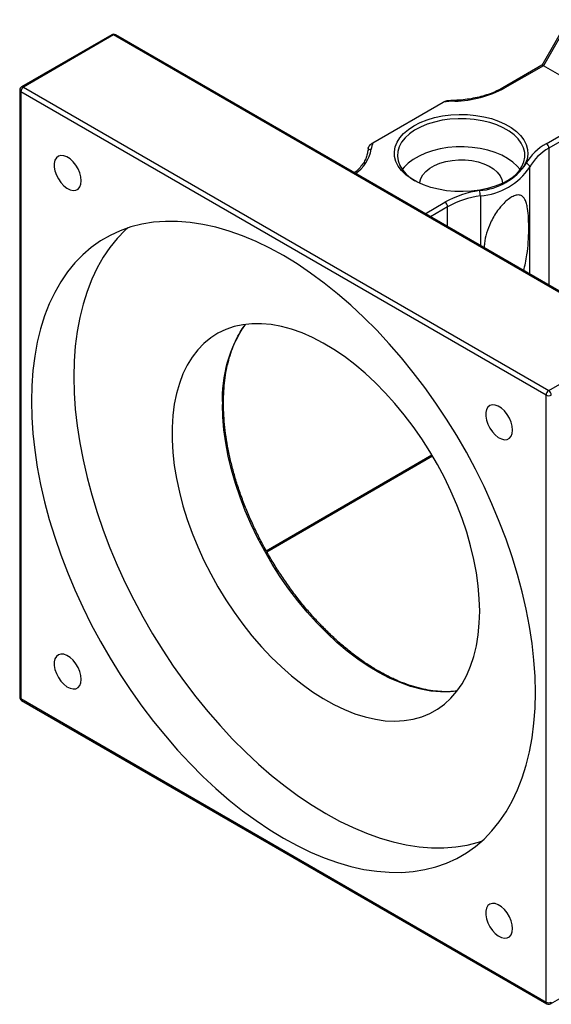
# Model space of a CAD drawing. Header units: millimetres. Extents: x 55 to 273, y 20 to 196.
# Tile 9 of 10: x 207 to 230, y 119 to 162. Entities that reach past the tile are written whole.
import ezdxf

# ---------------------------------------------------------------- set-up
doc = ezdxf.new("R2010")
doc.units = ezdxf.units.MM

msp = doc.modelspace()

# ---------------------------------------------------------------- linework, layer by layer
at = {"color": 7, "linetype": 'Continuous', "lineweight": 25}
for p, q in [((231.1487, 162.2833), (229.9932, 160.2819)), ((231.2449, 162.3091), (230.0664, 160.2678)), ((210.8912, 161.6385), (206.8842, 159.3254)), ((210.9745, 161.6303), (206.9676, 159.3171)), ((234.309, 148.1595), (210.9745, 161.6303)), ((234.3924, 148.1678), (211.0578, 161.6385)), ((229.9974, 160.2843), (228.2717, 159.2881)), ((230.0664, 160.2678), (228.355, 159.2799)), ((233.1305, 158.4989), (230.0664, 160.2678)), ((206.8009, 159.181), (206.8009, 132.2352)), ((230.1842, 145.6423), (206.8497, 159.113)), ((206.8497, 159.113), (206.8497, 132.1671)), ((206.9676, 159.3171), (230.3021, 145.8464)), ((222.4925, 156.848), (225.6195, 158.6531)), ((230.1966, 156.8052), (233.1305, 158.4989)), ((233.2972, 158.323), (230.3145, 156.6011)), ((222.2929, 156.6241), (222.2577, 156.4382)), ((230.3021, 145.8464), (234.309, 148.1595)), ((230.1842, 118.6964), (230.1842, 145.6423)), ((217.7773, 138.6921), (225.1426, 142.944)), ((206.8497, 132.1671), (230.1842, 118.6964)), ((206.8842, 132.0908), (230.2188, 118.6201)), ((230.3854, 118.6201), (234.2745, 120.8652))]:
    msp.add_line(p, q, dxfattribs=at)
at = {"color": 8, "linetype": 'Continuous', "lineweight": 25}
for p, q in [((230.3145, 156.6011), (230.3145, 150.5219)), ((229.462, 151.014), (229.462, 155.7601)), ((227.2682, 154.4936), (227.2682, 152.2805)), ((224.8134, 153.6976), (225.6935, 154.2057)), ((225.8114, 154.0015), (225.0492, 153.5615)), ((225.8114, 153.1215), (225.8114, 154.0015)), ((217.7541, 138.7351), (225.1176, 142.986))]:
    msp.add_line(p, q, dxfattribs=at)
at = {"color": 7, "linetype": 'Continuous', "lineweight": 25, "flags": 128}
for points in [[(224.3153, 157.6009), (224.5947, 157.7431), (224.9028, 157.864), (225.2348, 157.9616), (225.5853, 158.0345), (225.9489, 158.0814), (226.3198, 158.1017), (226.6922, 158.0949), (227.0602, 158.0613), (227.4179, 158.0013), (227.7598, 157.9158), (228.0805, 157.8064), (228.3749, 157.6745), (228.6383, 157.5225), (228.8667, 157.3525), (229.0563, 157.1674), (229.2043, 156.97), (229.3082, 156.7635), (229.3665, 156.5511), (229.3782, 156.3361), (229.3431, 156.122), (229.2619, 155.9121), (229.1357, 155.7097), (228.9665, 155.5181), (228.7571, 155.3402), (228.5108, 155.1789), (228.2313, 155.0366), (227.9232, 154.9158), (227.5912, 154.8181), (227.2407, 154.7453), (226.8771, 154.6983), (226.5062, 154.6781), (226.1338, 154.6849), (225.7658, 154.7185), (225.4081, 154.7785), (225.0662, 154.8639), (224.7455, 154.9734), (224.4511, 155.1052), (224.1877, 155.2573), (223.9593, 155.4272), (223.7697, 155.6124), (223.6217, 155.8098), (223.5178, 156.0163), (223.4595, 156.2287), (223.4478, 156.4437), (223.4829, 156.6578), (223.5641, 156.8677), (223.6903, 157.07), (223.8595, 157.2617), (224.0689, 157.4396), (224.3153, 157.6009)], [(228.4629, 155.1518), (228.5996, 155.2408), (228.8121, 155.4108), (228.9851, 155.595), (229.116, 155.7905), (229.2024, 155.9941), (229.2431, 156.2024), (229.2372, 156.412), (229.185, 156.6194), (229.0873, 156.8212), (228.9457, 157.0142), (228.7625, 157.1952), (228.5407, 157.3611), (228.284, 157.5093), (227.9965, 157.6373), (227.6831, 157.7431), (227.3488, 157.8249), (226.9991, 157.8813), (226.6398, 157.9114), (226.2768, 157.9148), (225.916, 157.8913), (225.5634, 157.8414), (225.2247, 157.7659), (224.9056, 157.666), (224.6112, 157.5433), (224.3463, 157.3999), (224.1155, 157.2382), (223.9223, 157.0607), (223.77, 156.8704), (223.6612, 156.6705), (223.5975, 156.4641), (223.58, 156.2548), (223.6091, 156.0459), (223.6842, 155.8408), (223.8041, 155.643), (223.9669, 155.4556), (224.1698, 155.2818), (224.3631, 155.1518)], [(229.0306, 155.655), (228.9037, 155.8087), (228.7105, 155.9861), (228.4797, 156.1479), (228.2148, 156.2913), (227.9204, 156.4139), (227.6013, 156.5138), (227.2626, 156.5894), (226.91, 156.6393), (226.5492, 156.6627), (226.1862, 156.6594), (225.8269, 156.6292), (225.4772, 156.5728), (225.1429, 156.4911), (224.8295, 156.3853), (224.542, 156.2573), (224.2853, 156.1091), (224.0635, 155.9431), (223.8803, 155.7622), (223.7954, 155.655)], [(209.5347, 155.1565), (209.5185, 155.326), (209.4708, 155.5049), (209.3941, 155.6839), (209.2926, 155.853), (209.1717, 156.0034), (209.038, 156.1268), (208.8987, 156.2166), (208.7613, 156.2679), (208.6331, 156.2781), (208.5212, 156.2465), (208.4315, 156.1748), (208.3688, 156.067), (208.3367, 155.9287), (208.3367, 155.7676), (208.3688, 155.5922), (208.4315, 155.412), (208.5212, 155.2368), (208.6331, 155.0759), (208.7613, 154.9381), (208.8987, 154.8308), (209.038, 154.7598), (209.1717, 154.7288), (209.2926, 154.7396), (209.3941, 154.7916), (209.4708, 154.882), (209.5185, 155.0058), (209.5347, 155.1565)], [(224.5798, 155.0434), (224.583, 155.0929), (224.6245, 155.2615), (224.7122, 155.4241), (224.8441, 155.5765), (225.0165, 155.7147), (225.2252, 155.8351), (225.4646, 155.9347), (225.7285, 156.0108), (226.0102, 156.0615), (226.3023, 156.0854), (226.5973, 156.082), (226.8875, 156.0513), (227.1654, 155.9941), (227.4239, 155.9119), (227.6561, 155.8069), (227.8562, 155.6817), (228.0189, 155.5396), (228.1399, 155.3843), (228.2163, 155.2198), (228.246, 155.0503), (228.2462, 155.0433)], [(229.7128, 132.4415), (229.6964, 133.1509), (229.6472, 133.8772), (229.5653, 134.6182), (229.4511, 135.3718), (229.3047, 136.1358), (229.1268, 136.9079), (228.9177, 137.6859), (228.6781, 138.4674), (228.4087, 139.2502), (228.1102, 140.032), (227.7837, 140.8105), (227.4299, 141.5834), (227.05, 142.3484), (226.6451, 143.1034), (226.2164, 143.846), (225.765, 144.5742), (225.2924, 145.2857), (224.7999, 145.9784), (224.289, 146.6505), (223.7612, 147.2998), (223.218, 147.9245), (222.661, 148.5227), (222.0918, 149.0928), (221.5122, 149.6329), (220.9238, 150.1416), (220.3283, 150.6173), (219.7275, 151.0587), (219.1231, 151.4644), (218.517, 151.8333), (217.9108, 152.1642), (217.3065, 152.4563), (216.7057, 152.7086), (216.1102, 152.9204), (215.5218, 153.0911), (214.9421, 153.2202), (214.373, 153.3073), (213.816, 153.3522), (213.2727, 153.3547), (212.7449, 153.3148), (212.234, 153.2326), (211.7415, 153.1084), (211.2689, 152.9426), (210.8176, 152.7355), (210.3888, 152.4879), (209.9839, 152.2005), (209.604, 151.8741), (209.2503, 151.5096), (208.9237, 151.1081), (208.6253, 150.6709), (208.3559, 150.1991), (208.1163, 149.6942), (207.9072, 149.1577), (207.7292, 148.5911), (207.5829, 147.9961), (207.4686, 147.3744), (207.3868, 146.7279), (207.3375, 146.0584), (207.3211, 145.3679), (207.3375, 144.6585), (207.3868, 143.9322), (207.4686, 143.1912), (207.5829, 142.4376), (207.7292, 141.6736), (207.9072, 140.9015), (208.1163, 140.1235), (208.3559, 139.342), (208.6253, 138.5592), (208.9237, 137.7774), (209.2503, 136.9989), (209.604, 136.226), (209.9839, 135.461), (210.3888, 134.706), (210.8176, 133.9634), (211.2689, 133.2352), (211.7415, 132.5237), (212.234, 131.831), (212.7449, 131.1589), (213.2727, 130.5096), (213.816, 129.8849), (214.373, 129.2867), (214.9421, 128.7166), (215.5218, 128.1765), (216.1102, 127.6678), (216.7057, 127.1921), (217.3065, 126.7507), (217.9108, 126.345), (218.517, 125.9761), (219.1231, 125.6452), (219.7275, 125.3531), (220.3283, 125.1008), (220.9238, 124.889), (221.5122, 124.7183), (222.0918, 124.5892), (222.661, 124.5021), (223.218, 124.4572), (223.7612, 124.4547), (224.289, 124.4946), (224.7999, 124.5768), (225.2924, 124.701), (225.765, 124.8668), (226.2164, 125.0739), (226.6451, 125.3215), (227.05, 125.6089), (227.4299, 125.9353), (227.7837, 126.2998), (228.1102, 126.7013), (228.4087, 127.1385), (228.6781, 127.6103), (228.9177, 128.1152), (229.1268, 128.6517), (229.3047, 129.2183), (229.4511, 129.8133), (229.5653, 130.435), (229.6472, 131.0815), (229.6964, 131.751), (229.7128, 132.4415)], [(211.6001, 153.0638), (211.4897, 152.9626), (211.1359, 152.5981), (210.8093, 152.1967), (210.5109, 151.7594), (210.2415, 151.2877), (210.0019, 150.7828), (209.7928, 150.2463), (209.6148, 149.6796), (209.4685, 149.0846), (209.3542, 148.4629), (209.2724, 147.8164), (209.2232, 147.1469), (209.2067, 146.4565), (209.2232, 145.7471), (209.2724, 145.0208), (209.3542, 144.2797), (209.4685, 143.5261), (209.6148, 142.7621), (209.7928, 141.99), (210.0019, 141.2121), (210.2415, 140.4306), (210.5109, 139.6477), (210.8093, 138.8659), (211.1359, 138.0874), (211.4897, 137.3145), (211.8695, 136.5495), (212.2745, 135.7946), (212.7032, 135.0519), (213.1546, 134.3238), (213.6272, 133.6123), (214.1196, 132.9195), (214.6305, 132.2475), (215.1584, 131.5981), (215.7016, 130.9734), (216.2586, 130.3752), (216.8277, 129.8052), (217.4074, 129.265), (217.9958, 128.7563), (218.5913, 128.2806), (219.1921, 127.8393), (219.7965, 127.4336), (220.4026, 127.0647), (221.0087, 126.7337), (221.6131, 126.4417), (222.2139, 126.1894), (222.8094, 125.9775), (223.3978, 125.8068), (223.9774, 125.6777), (224.5466, 125.5906), (225.1036, 125.5458), (225.6468, 125.5433), (226.1747, 125.5832), (226.6856, 125.6653), (227.178, 125.7895), (227.3195, 125.8341)], [(227.238, 136.0473), (227.2217, 136.6012), (227.1729, 137.1714), (227.0918, 137.7549), (226.9789, 138.3492), (226.8347, 138.9513), (226.6597, 139.5583), (226.455, 140.1674), (226.2214, 140.7757), (225.9601, 141.3803), (225.6723, 141.9782), (225.3594, 142.5667), (225.0229, 143.1429), (224.6644, 143.7041), (224.2855, 144.2477), (223.8882, 144.7709), (223.4742, 145.2714), (223.0456, 145.7468), (222.6044, 146.1947), (222.1527, 146.613), (221.6927, 146.9999), (221.2265, 147.3533), (220.7564, 147.6716), (220.2846, 147.9534), (219.8134, 148.1972), (219.345, 148.402), (218.8816, 148.5666), (218.4255, 148.6904), (217.9787, 148.7728), (217.5436, 148.8133), (217.122, 148.8118), (216.7161, 148.7683), (216.3278, 148.6829), (215.9589, 148.5562), (215.6112, 148.3886), (215.2863, 148.181), (214.9857, 147.9344), (214.711, 147.65), (214.4634, 147.3291), (214.2441, 146.9732), (214.0542, 146.584), (213.8945, 146.1635), (213.7659, 145.7135), (213.6688, 145.2363), (213.6039, 144.7341), (213.5713, 144.2093), (213.5713, 143.6644), (213.6039, 143.102), (213.6688, 142.5248), (213.7659, 141.9356), (213.8945, 141.3371), (214.0542, 140.7321), (214.2441, 140.1237), (214.4634, 139.5146), (214.711, 138.9079), (214.9857, 138.3062), (215.2863, 137.7127), (215.6112, 137.13), (215.9589, 136.5609), (216.3278, 136.0082), (216.7161, 135.4745), (217.122, 134.9623), (217.5436, 134.4741), (217.9787, 134.0122), (218.4255, 133.5788), (218.8816, 133.176), (219.345, 132.8056), (219.8134, 132.4695), (220.2846, 132.1693), (220.7564, 131.9063), (221.2265, 131.6819), (221.6927, 131.4971), (222.1527, 131.3528), (222.6044, 131.2497), (223.0456, 131.1882), (223.4742, 131.1687), (223.8882, 131.1912), (224.2855, 131.2557), (224.6644, 131.3618), (225.0229, 131.509), (225.3594, 131.6967), (225.6723, 131.924), (225.9601, 132.1896), (226.2214, 132.4925), (226.455, 132.8311), (226.6597, 133.2038), (226.8347, 133.6089), (226.9789, 134.0444), (227.0918, 134.5083), (227.1729, 134.9983), (227.2217, 135.5121), (227.238, 136.0473)], [(228.7014, 144.0919), (228.6851, 144.2613), (228.6374, 144.4403), (228.5607, 144.6192), (228.4592, 144.7884), (228.3384, 144.9387), (228.2047, 145.0621), (228.0654, 145.1519), (227.9279, 145.2033), (227.7998, 145.2134), (227.6879, 145.1818), (227.5981, 145.1101), (227.5355, 145.0023), (227.5033, 144.864), (227.5033, 144.7029), (227.5355, 144.5275), (227.5981, 144.3473), (227.6879, 144.1721), (227.7998, 144.0113), (227.9279, 143.8734), (228.0654, 143.7661), (228.2047, 143.6951), (228.3384, 143.6641), (228.4592, 143.6749), (228.5607, 143.7269), (228.6374, 143.8173), (228.6851, 143.9412), (228.7014, 144.0919)], [(209.5347, 133.0236), (209.5185, 133.193), (209.4708, 133.372), (209.3941, 133.5509), (209.2926, 133.7201), (209.1717, 133.8704), (209.038, 133.9938), (208.8987, 134.0836), (208.7613, 134.135), (208.6331, 134.1451), (208.5212, 134.1135), (208.4315, 134.0418), (208.3688, 133.934), (208.3367, 133.7958), (208.3367, 133.6346), (208.3688, 133.4592), (208.4315, 133.2791), (208.5212, 133.1038), (208.6331, 132.943), (208.7613, 132.8052), (208.8987, 132.6978), (209.038, 132.6268), (209.1717, 132.5958), (209.2926, 132.6066), (209.3941, 132.6586), (209.4708, 132.749), (209.5185, 132.8729), (209.5347, 133.0236)], [(228.7014, 121.9589), (228.6851, 122.1283), (228.6374, 122.3073), (228.5607, 122.4862), (228.4592, 122.6554), (228.3384, 122.8057), (228.2047, 122.9291), (228.0654, 123.0189), (227.9279, 123.0703), (227.7998, 123.0804), (227.6879, 123.0488), (227.5981, 122.9772), (227.5355, 122.8693), (227.5033, 122.7311), (227.5033, 122.5699), (227.5355, 122.3945), (227.5981, 122.2144), (227.6879, 122.0391), (227.7998, 121.8783), (227.9279, 121.7405), (228.0654, 121.6332), (228.2047, 121.5621), (228.3384, 121.5312), (228.4592, 121.542), (228.5607, 121.5939), (228.6374, 121.6843), (228.6851, 121.8082), (228.7014, 121.9589)]]:
    msp.add_lwpolyline(points, dxfattribs=at)
at = {"color": 8, "linetype": 'Continuous', "lineweight": 25, "flags": 128}
msp.add_lwpolyline([(226.2237, 132.4954), (225.9223, 132.4673), (225.5008, 132.4658), (225.0656, 132.5063), (224.6189, 132.5887), (224.1628, 132.7125), (223.6994, 132.8772), (223.231, 133.0819), (222.7597, 133.3257), (222.288, 133.6075), (221.8179, 133.9258), (221.3517, 134.2793), (220.8916, 134.6661), (220.44, 135.0845), (219.9988, 135.5324), (219.5702, 136.0077), (219.1562, 136.5082), (218.7588, 137.0315), (218.38, 137.575), (218.0214, 138.1362), (217.6849, 138.7124), (217.372, 139.3009), (217.0842, 139.8989), (216.8229, 140.5034), (216.5894, 141.1117), (216.3846, 141.7208), (216.2097, 142.3279), (216.0654, 142.9299), (215.9525, 143.5242), (215.8715, 144.1078), (215.8227, 144.6779), (215.8064, 145.2319)], dxfattribs=at)
at = {"color": 7, "linetype": 'Continuous', "lineweight": 25}
for centre, radius, start, end in [((210.9745, 161.4942), 0.1667, 60.00269, 119.99731), ((206.9676, 159.181), 0.1667, 119.99731, 180), ((207.1056, 159.1013), 0.2561, 122.60612, 177.39437), ((226.0201, 163.6229), 4.9309, 271.26364, 298.26393), ((226.4067, 151.9015), 6.7974, 92.34313, 96.65096), ((222.4024, 156.409), 0.1464, 81.87145, 173.85814), ((223.8217, 156.3791), 1.4095, 160.56813, 172.87386), ((231.2066, 154.8863), 2.1685, 117.75954, 151.46564), ((231.2764, 154.7736), 2.0652, 117.75959, 151.4656), ((230.0586, 156.5895), 0.2561, 2.60539, 57.39455), ((227.0295, 157.4578), 2.7423, 274.04965, 325.94498), ((227.0638, 157.3811), 2.8947, 274.04965, 325.94498), ((229.2808, 155.7411), 0.1822, 5.97652, 83.45528), ((227.8854, 150.2394), 4.5316, 98.40306, 118.92672), ((227.8989, 150.2242), 4.3158, 98.40311, 118.92666), ((226.6578, 154.4923), 0.6104, 0.12351, 22.14127), ((225.5555, 153.9899), 0.2561, 2.60539, 57.39455), ((230.4401, 145.6306), 0.2561, 122.60612, 177.39437), ((230.3021, 145.8697), 0.2562, 242.60982, 297.38968), ((230.1641, 145.6306), 0.2561, 2.60578, 57.39422), ((206.9676, 132.2352), 0.1667, 180, 240.00269), ((230.3021, 118.9239), 0.2562, 242.60982, 297.38968), ((230.3021, 118.7644), 0.1667, 240.00269, 299.99731)]:
    msp.add_arc(centre, radius, start, end, dxfattribs=at)
at = {"color": 8, "linetype": 'Continuous', "lineweight": 25}
for centre, radius, start, end in [((210.9257, 161.5621), 0.0838, 54.38323, 114.3064), ((211.0233, 161.5621), 0.0838, 65.6913, 125.6185), ((206.8843, 159.1893), 0.0838, 185.69415, 245.6251), ((206.9187, 159.249), 0.0838, 54.38323, 114.3064), ((228.3068, 159.2168), 0.0794, 52.61558, 117.3091), ((226.0796, 158.6981), 0.0494, 354.35688, 31.15081), ((220.7425, 156.8824), 1.7124, 305.03215, 348.94238), ((221.5964, 145.4992), 5.7962, 145.48186, 182.64377), ((206.8843, 132.2435), 0.0838, 185.69415, 245.6251), ((206.929, 132.1571), 0.0799, 172.74672, 235.94223), ((230.2659, 118.6874), 0.0822, 173.70264, 234.98631), ((230.3331, 118.6897), 0.0871, 306.9113, 4.40113)]:
    msp.add_arc(centre, radius, start, end, dxfattribs=at)
at = {"color": 7, "linetype": 'Continuous', "lineweight": 25}
msp.add_ellipse((230.1152, 160.1599), major_axis=(-0.1216, 0.1216), ratio=0.3178882, start_param=5.4128877, end_param=6.1982046, dxfattribs=at)
for points, knots in [([(228.2717, 159.2881), (228.2262, 159.2627), (228.0936, 159.1888), (227.8521, 159.0784), (227.5419, 158.9647), (227.2104, 158.8708), (226.862, 158.7985), (226.4981, 158.7462), (226.2485, 158.7312), (226.122, 158.7236)], [0, 0, 0, 0, 0.0796562, 0.231895, 0.3843445, 0.5369786, 0.6897954, 0.8427647, 1, 1, 1, 1]), ([(225.6195, 158.6531), (225.639, 158.6638), (225.6794, 158.6857), (225.7175, 158.6923), (225.7371, 158.6957)], [0, 0, 0, 0, 0.4852792, 1, 1, 1, 1]), ([(226.122, 158.7236), (226.0492, 158.7203), (225.9202, 158.7143), (225.7927, 158.7012), (225.7371, 158.6955)], [0, 0, 0, 0, 0.5636289, 1, 1, 1, 1]), ([(222.2882, 156.594), (222.2882, 156.6063), (222.2908, 156.6203), (222.2998, 156.6481), (222.3062, 156.6621), (222.3286, 156.7022), (222.3472, 156.7263), (222.4066, 156.7909), (222.4499, 156.8234), (222.4925, 156.848)], [0, 0, 0, 0, 0.125, 0.125, 0.25, 0.25, 0.5, 0.5, 1, 1, 1, 1]), ([(222.2577, 156.4382), (222.2526, 156.4053), (222.2373, 156.3051), (222.1817, 156.1389), (222.0768, 155.9422), (221.9306, 155.7538), (221.7932, 155.6103), (221.6933, 155.5345), (221.6666, 155.5142)], [0, 0, 0, 0, 0.103114, 0.3135122, 0.5210474, 0.7249852, 0.9264642, 1, 1, 1, 1]), ([(229.1897, 151.1712), (229.2201, 151.2822), (229.2838, 151.5149), (229.3517, 151.9456), (229.4017, 152.4463), (229.4201, 152.9914), (229.4133, 153.4966), (229.3767, 153.8803), (229.3202, 154.1507), (229.2581, 154.3165), (229.1791, 154.4346), (229.0743, 154.5154), (228.927, 154.5406), (228.7259, 154.48), (228.5117, 154.3455), (228.2687, 154.1287), (228.0457, 153.8616), (227.8561, 153.5679), (227.6823, 153.2328), (227.5382, 152.8329), (227.4456, 152.46), (227.4403, 152.2462), (227.4387, 152.182)], [0, 0, 0, 0, 0.0423611, 0.0888349, 0.1644406, 0.2401486, 0.3192185, 0.3982165, 0.4425745, 0.4868835, 0.5205788, 0.5542101, 0.5982911, 0.6347483, 0.6713267, 0.7056546, 0.7569814, 0.797104, 0.8373105, 0.9042124, 0.9712296, 1, 1, 1, 1]), ([(226.2067, 132.5063), (226.1222, 132.4963), (225.9127, 132.4716), (225.5607, 132.4748), (225.1554, 132.5105), (224.7388, 132.5846), (224.3135, 132.6951), (223.8809, 132.842), (223.4428, 133.0247), (223.0011, 133.2425), (222.5576, 133.4944), (222.1142, 133.7796), (221.6729, 134.0968), (221.2355, 134.4447), (220.804, 134.822), (220.3802, 135.2269), (219.966, 135.6578), (219.5632, 136.113), (219.1735, 136.5903), (218.7987, 137.0879), (218.4404, 137.6035), (218.1001, 138.1349), (217.7793, 138.6799), (217.4795, 139.2361), (217.2018, 139.8012), (216.9474, 140.3725), (216.7176, 140.9478), (216.5132, 141.5245), (216.335, 142.1001), (216.1839, 142.6721), (216.0605, 143.238), (215.9651, 143.7954), (215.8983, 144.3418), (215.8624, 144.8438), (215.8531, 145.2502), (215.8591, 145.6472), (215.8838, 146.0622), (215.9417, 146.5344), (216.0278, 146.984), (216.1415, 147.409), (216.2821, 147.808), (216.4499, 148.1782), (216.6275, 148.4991), (216.7602, 148.6813), (216.8189, 148.7619)], [0, 0, 0, 0, 0.0166715, 0.0413805, 0.0660127, 0.0905824, 0.1151054, 0.1395969, 0.1640692, 0.1885318, 0.2129914, 0.2374514, 0.2619149, 0.2863838, 0.3108591, 0.335341, 0.3598292, 0.3843233, 0.4088223, 0.4333256, 0.4578321, 0.4823408, 0.5068508, 0.5313611, 0.5558702, 0.5803773, 0.6048811, 0.6293807, 0.6538751, 0.6783634, 0.7028446, 0.7273182, 0.7517835, 0.7762405, 0.7963933, 0.8092351, 0.8336749, 0.8581139, 0.8825538, 0.9070012, 0.9314655, 0.9559594, 0.9804981, 1, 1, 1, 1])]:
    msp.add_open_spline(points, degree=3, knots=knots, dxfattribs=at)

doc.saveas('drawing.dxf')
